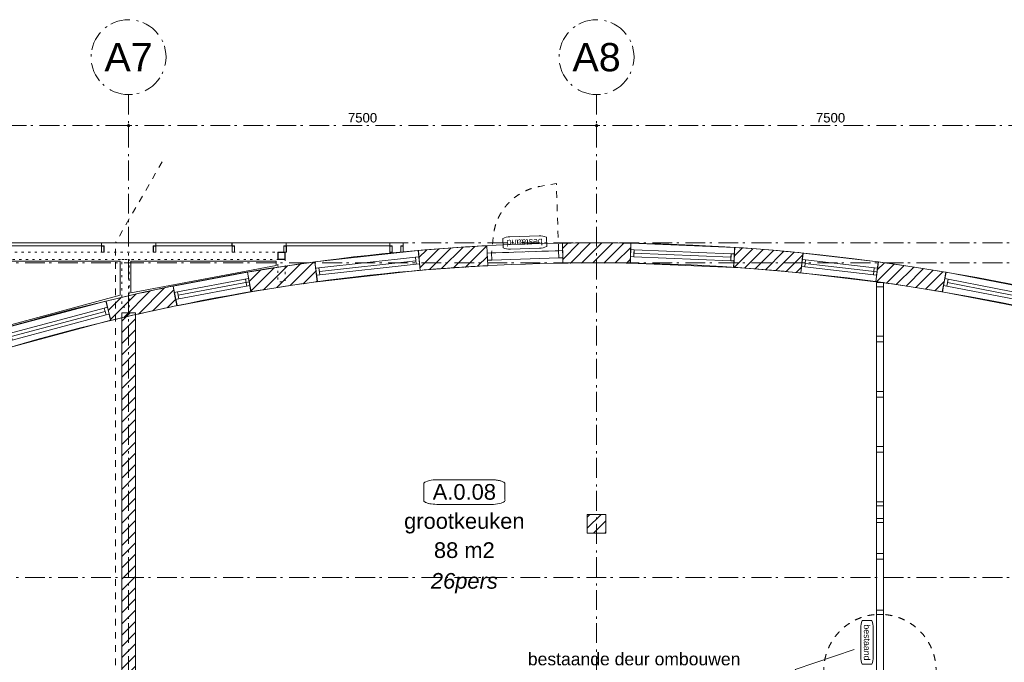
# Model space of a CAD drawing. Header units: millimetres. Extents: x -62314 to 79800, y -34032 to 28340.
# Tile 80 of 85: x 24238 to 40017, y 13915 to 24210. Entities that reach past the tile are written whole.
import ezdxf
from ezdxf.enums import TextEntityAlignment as Align

# ---------------------------------------------------------------- set-up
doc = ezdxf.new("R2010")
doc.units = ezdxf.units.MM
doc.header["$LTSCALE"] = 508
doc.header["$PDMODE"] = 1
doc.header["$PDSIZE"] = -2
for name, pattern in [('Dash Style-1', [0.41664, 0.20828, -0.20836]), ('Dash Style-5', [0.20828, 0.069425, -0.138855]), ('Dash Style-6', [1.04164, 0.625, -0.20828, 0.06943, -0.13893])]:
    doc.linetypes.add(name, pattern=pattern)
doc.layers.get('0').update_dxf_attribs({"lineweight": 0})
doc.layers.get('DEFPOINTS').update_dxf_attribs({"lineweight": 0})
for name, color, linetype, lineweight in [('(00) tekening-aanzicht grijs', 8, 'Continuous', 0), ('(00) tekening-lijn draairichting', 7, 'Dash Style-1', 0), ('(00) tekening-merk kozijn', 40, 'Continuous', 0), ('(00) tekening-stramien-algemeen', 7, 'Dash Style-6', 0), ('(00) tekst-algemeen', 8, 'Continuous', 0), ('(00) tekst-ruimtenummer-algemeen', 8, 'Continuous', 0), ('(00) tekst-ruimtenummer-gradering', 8, 'Continuous', 0), ('(04) bouwaanvraag-brandweer-WBDBO', 142, 'Dash Style-1', 0), ('(22) binnenwanden-X bestaand', 7, 'Continuous', 0), ('(28) hoofddraagconstructie-bovenliggend', 1, 'Dash Style-5', 0), ('(41) buitenwandafwerkingen-az-R-strekmetaal _ rooster', 142, 'Continuous', 0), ('(__) constructies_materialen-Xh2 staalproducten', 1, 'Continuous', 0), ('(__) constructies_materialen-Xh4 alu producten', 140, 'Continuous', 0), ('None', 7, 'Continuous', 0)]:
    doc.layers.add(name, color=color, linetype=linetype, lineweight=lineweight)
doc.styles.add('Arial', font='Arial')
doc.styles.add('Arial Italic (italic)', font='Arial Italic')
doc.styles.add('Helvetica', font='Helvetica')
doc.dimstyles.new('KE __', dxfattribs={"dimtxt": 75.447591, "dimasz": 50.074463, "dimexe": 125, "dimexo": 500, "dimgap": 25, "dimtad": 1, "dimdec": 1, "dimtxsty": 'Arial', "dimblk": 'DOT', "dimblk1": 'DOT', "dimblk2": 'DOT', "dimcen": 0, "dimdle": 100, "dimazin": 0, "dimtfac": 0.8, "dimtdec": 1, "dimtix": 1, "dimtmove": 0, "dimatfit": 0, "dimldrblk": 'DOT', "dimfxl": 150, "dimfxlon": 1, "dimfrac": 2, "dimtolj": 1, "dimarcsym": 0})
pattern_1 = [(45, (163395.98, 42314.6), (-89.80256, 89.80256), [])]
pattern_2 = [(45, (0, 0), (-89.80256, 89.80256), [])]

# ---------------------------------------------------------------- blocks, each defined once
blk = doc.blocks.new('Group-154-1')
at = {"layer": '(22) binnenwanden-X bestaand', "linetype": 'Continuous', "lineweight": 0, "transparency": 33554687}
h = blk.add_hatch(dxfattribs=at)
h.set_pattern_fill('Brick', style=0, pattern_type=2)
h.set_pattern_definition(pattern_2)
edge = h.paths.add_edge_path()
edge.add_line((-131655, -22045), (-131672, -21725))
edge.add_arc((-129913, -55292), 33612, 92.9992, 94.8749)
edge.add_line((-132769, -21801), (-132769, -21801))
edge.add_line((-132769, -21801), (-132742, -22120))
edge.add_arc((-129913, -55292), 33292, 92.9992, 94.8749, ccw=False)
edge.add_line((-131655, -22045), (-131655, -22045))
edge.add_line((-131655, -22045), (-131655, -22045))
h = blk.add_hatch(dxfattribs=at)
h.set_pattern_fill('Brick', style=0, pattern_type=2)
h.set_pattern_definition(pattern_2)
edge = h.paths.add_edge_path()
edge.add_line((-129371, -22004), (-129365, -21684))
edge.add_line((-129365, -21684), (-129365, -21684))
edge.add_arc((-129913, -55292), 33612, 89.0666, 90)
edge.add_arc((-129913, -55292), 33612, 90, 90.9271)
edge.add_line((-130457, -21684), (-130452, -22004))
edge.add_line((-130452, -22004), (-130452, -22004))
edge.add_arc((-129913, -55292), 33292, 90, 90.9272, ccw=False)
edge.add_arc((-129913, -55292), 33292, 89.0666, 90, ccw=False)
edge.add_line((-129371, -22004), (-129371, -22004))
h = blk.add_hatch(dxfattribs=at)
h.set_pattern_fill('Brick', style=0, pattern_type=2)
h.set_pattern_definition(pattern_2)
edge = h.paths.add_edge_path()
edge.add_line((-126638, -22161), (-126606, -21842))
edge.add_arc((-129913, -55292), 33612, 84.3533, 86.2194)
edge.add_line((-127697, -21752), (-127718, -22072))
edge.add_line((-127718, -22072), (-127718, -22072))
edge.add_arc((-129913, -55292), 33292, 84.354, 86.2203, ccw=False)
edge.add_line((-126638, -22161), (-126638, -22161))
edge.add_line((-126638, -22161), (-126638, -22161))
h = blk.add_hatch(dxfattribs=at)
h.set_pattern_fill('Brick', style=0, pattern_type=2)
h.set_pattern_definition(pattern_2)
edge = h.paths.add_edge_path()
edge.add_arc((-129913, -55292), 33292, 97.7194, 99.5771, ccw=False)
edge.add_line((-134385, -22301), (-134428, -21984))
edge.add_line((-134428, -21984), (-134428, -21984))
edge.add_arc((-129913, -55292), 33612, 97.7194, 99.5771)
edge.add_line((-135505, -22148), (-135505, -22148))
edge.add_line((-135505, -22148), (-135452, -22463))
h = blk.add_hatch(dxfattribs=at)
h.set_pattern_fill('Brick', style=0, pattern_type=2)
h.set_pattern_definition(pattern_2)
edge = h.paths.add_edge_path()
edge.add_arc((-129913, -55292), 33292, 80.4141, 82.2779, ccw=False)
edge.add_line((-124369, -22464), (-124316, -22149))
edge.add_arc((-129913, -55292), 33612, 80.4141, 82.2779)
edge.add_line((-125397, -21984), (-125397, -21984))
edge.add_line((-125397, -21984), (-125440, -22301))
h = blk.add_hatch(dxfattribs=at)
h.set_pattern_fill('Brick', style=0, pattern_type=2)
h.set_pattern_definition(pattern_2)
edge = h.paths.add_edge_path()
edge.add_line((-136635, -22685), (-136700, -22372))
edge.add_arc((-129913, -55292), 33612, 101.6491, 103.5255)
edge.add_line((-137774, -22611), (-137700, -22920))
edge.add_line((-137700, -22920), (-137703, -22923))
edge.add_arc((-129913, -55292), 33292, 101.6491, 103.5313, ccw=False)
edge.add_line((-136635, -22685), (-136635, -22685))
at = {"layer": '(22) binnenwanden-X bestaand', "color": 1, "lineweight": 0, "transparency": 33554687, "flags": 128}
for points in [[(-131655, -22045), (-131672, -21725, 0.008184), (-132769, -21801), (-132769, -21801), (-132742, -22120, -0.008184), (-131655, -22045), (-131655, -22045)], [(-129371, -22004), (-129365, -21684), (-129365, -21684, 0.004073), (-129913, -21679, 0.004045), (-130457, -21684), (-130452, -22004), (-130452, -22004, -0.004045), (-129913, -21999, -0.004073), (-129371, -22004)], [(-126638, -22161), (-126606, -21842, 0.008143), (-127697, -21752), (-127718, -22072), (-127718, -22072, -0.008143), (-126638, -22161), (-126638, -22161)], [(-135452, -22463, -0.008106), (-134385, -22301), (-134428, -21984), (-134428, -21984, 0.008106), (-135505, -22148), (-135505, -22148)], [(-125440, -22301, -0.008133), (-124369, -22464), (-124316, -22149, 0.008133), (-125397, -21984), (-125397, -21984)], [(-136635, -22685), (-136700, -22372, 0.008188), (-137774, -22611), (-137700, -22920), (-137703, -22923, -0.008213), (-136635, -22685)]]:
    blk.add_lwpolyline(points, format="xyb", close=True, dxfattribs=at)
at = {"layer": 'None', "color": 17, "lineweight": 0, "transparency": 33554687, "flags": 128}
blk.add_lwpolyline([(-129913, -21999, -0.243664), (-102716, -36090), (-102716, -36090), (-102325, -36090), (-102325, -36090, 0.245441), (-129913, -21679, 0.109603), (-144128, -24833), (-143993, -25123, -0.109602), (-129913, -21999)], format="xyb", close=True, dxfattribs=at)
blk = doc.blocks.new('(00)-1-ruimtenummer-200')
at = {"layer": '(00) tekst-ruimtenummer-algemeen', "color": 17, "lineweight": 0, "transparency": 33554687}
blk.add_open_spline([(433, 618), (491, 618), (592, 600), (650, 570), (650, 420), (650, 271), (592, 241), (491, 223), (0, 223), (-491, 223), (-592, 241), (-650, 271), (-650, 420), (-650, 570), (-592, 600), (-491, 618), (-15, 618), (433, 618)], degree=2, knots=[0, 0, 0, 0.013296, 0.026591, 0.039887, 0.251662, 0.264958, 0.278253, 0.291549, 0.503324, 0.51662, 0.529915, 0.543211, 0.754986, 0.768281, 0.781577, 0.794873, 1, 1, 1], dxfattribs=at)
at = {"layer": 'None', "color": 2, "linetype": 'Continuous', "lineweight": 0}
blk.add_point((0, 0), dxfattribs=at)
at = {"layer": '(00) tekst-ruimtenummer-algemeen', "color": 17, "transparency": 33554687, "style": 'Arial'}
for tag, p in [('nummer', (0, 223)), ('naam', (0, -243)), ('oppervlak', (0, -710))]:
    blk.add_attdef(tag, text='', height=251, dxfattribs=at).set_placement(p, align=Align.BOTTOM_CENTER)
at = {"layer": '(00) tekst-ruimtenummer-gradering', "color": 17, "transparency": 33554687, "style": 'Arial Italic (italic)'}
blk.add_attdef('personen', text='', height=251, dxfattribs=at).set_placement((0, -876), align=Align.TOP_CENTER)
at = {"layer": 'None', "color": 0, "flags": 1}
blk.add_attdef('klasse', (-1353, -1667), '', height=251, dxfattribs=at)
blk = doc.blocks.new('00-merk kozijn')
at = {"layer": '(00) tekening-merk kozijn', "color": 2, "lineweight": 0, "transparency": 33554687, "flags": 128}
blk.add_lwpolyline([(233, 50, 0.105357), (349, 75), (350, 75), (350, 225), (349, 225, 0.105357), (233, 250), (-233, 250, 0.105357), (-349, 225), (-350, 225), (-350, 75), (-349, 75, 0.105357), (-233, 50)], format="xyb", close=True, dxfattribs=at)
at = {"layer": 'None', "color": 2, "linetype": 'Continuous', "lineweight": 0, "transparency": 33554687}
blk.add_point((0, 0), dxfattribs=at)
at = {"layer": '(00) tekening-merk kozijn', "color": 2, "transparency": 33554687, "style": 'Arial'}
blk.add_attdef('MERK', text='', height=101, dxfattribs=at).set_placement((0, 150), align=Align.MIDDLE_CENTER)
blk = doc.blocks.new('bu-BESTAAND-01')
at = {"layer": '(00) tekening-lijn draairichting', "color": 17, "lineweight": 0, "transparency": 33554687, "flags": 128}
blk.add_lwpolyline([(67, -114), (67, -1190), (331, -1154, 0.336797), (1104, -387), (1143, -114)], format="xyb", close=True, dxfattribs=at)
at = {"layer": 'None', "color": 17, "lineweight": 0, "transparency": 33554687, "flags": 128}
for points in [[(0, 0), (67, 0), (67, -114), (0, -114)], [(67, 0), (1143, 0), (1143, -114), (67, -114)], [(1143, 0), (1210, 0), (1210, -114), (1143, -114)]]:
    blk.add_lwpolyline(points, close=True, dxfattribs=at)
at = {"layer": '(00) tekening-merk kozijn', "color": 1, "transparency": 33554687}
ref = blk.add_blockref('00-merk kozijn', (605, -114), dxfattribs=dict(at, rotation=180))
ref.add_attrib('MERK', 'bestaand', dxfattribs={"color": 2, "transparency": 33554687, "height": 100.6, "style": 'Arial'}).set_placement((605, -264), align=Align.MIDDLE_CENTER)
blk = doc.blocks.new('kozijn bestaand plt')
at = {"layer": 'None', "color": 17, "lineweight": 0, "transparency": 33554687, "flags": 128}
for points in [[(-4, 320), (1658, 320), (1658, 0), (-4, 0)], [(49, 217), (49, 103), (-4, 103), (-4, 217)], [(49, 217), (1605, 217), (1605, 103), (49, 103)], [(49, 217), (1605, 217), (1605, 160), (49, 160)], [(1658, 217), (1658, 103), (1605, 103), (1605, 217)]]:
    blk.add_lwpolyline(points, close=True, dxfattribs=at)
blk = doc.blocks.new('kozijn bestaand plt-2')
at = {"layer": 'None', "color": 17, "lineweight": 0, "transparency": 33554687, "flags": 128}
for points in [[(-4, 320), (1208, 320), (1208, 0), (-4, 0)], [(49, 217), (49, 103), (-4, 103), (-4, 217)], [(49, 217), (1208, 217), (1208, 103), (49, 103)], [(49, 217), (1208, 217), (1208, 160), (49, 160)], [(1208, 217), (1208, 103), (1155, 103), (1155, 217)]]:
    blk.add_lwpolyline(points, close=True, dxfattribs=at)
blk = doc.blocks.new('Symbol-3')
at = {"layer": '(__) constructies_materialen-Xh2 staalproducten', "color": 3, "lineweight": 0, "transparency": 33554687, "flags": 128}
for points in [[(-60, 60), (-60, -60), (60, -60), (60, 60)], [(53.7, -53.7), (-53.7, -53.7), (-53.7, 53.7), (53.7, 53.7)]]:
    blk.add_lwpolyline(points, close=True, dxfattribs=at)
blk = doc.blocks.new('Group-171-1')
at = {"layer": '(28) hoofddraagconstructie-bovenliggend', "color": 2, "lineweight": 0, "transparency": 33554687, "flags": 128}
for points in [[(35460, 15641), (35580, 15641), (35580, 12285), (35460, 12285)], [(35580, 15591), (35580, 15711), (45080, 15711), (45080, 15591)], [(37710, 15591), (37830, 15591), (37830, 13278), (37710, 13278)], [(39960, 15591), (40080, 15591), (40080, 14074), (39960, 14074)], [(42460, 15591), (42580, 15591), (42580, 14829), (42460, 14829)], [(44960, 15591), (45080, 15591), (45080, 15234), (44960, 15234)]]:
    blk.add_lwpolyline(points, close=True, dxfattribs=at)
at = {"layer": '(41) buitenwandafwerkingen-az-R-strekmetaal _ rooster', "color": 1, "lineweight": 0, "transparency": 33554687, "flags": 128}
for points in [[(35604, 12638), (37685, 13541), (37685, 15566), (35604, 15566)], [(39935, 15566), (37855, 15566), (37855, 13608), (39935, 14338)], [(40105, 14391), (42435, 15020), (42435, 15566), (40105, 15566)], [(42605, 15566), (42605, 15062), (44935, 15500), (44935, 15566)]]:
    blk.add_lwpolyline(points, close=True, dxfattribs=at)
at = {"layer": 'None', "color": 17, "lineweight": 0, "transparency": 33554687}
blk.add_line((35604, 12638), (37685, 13541), dxfattribs=at)
at = {"layer": 'None', "color": 17, "transparency": 33554687}
for p in [(35520, 15651), (40020, 15651), (45020, 15651)]:
    blk.add_blockref('Symbol-3', p, dxfattribs=at)
blk = doc.blocks.new('constructie laagbouw basis-blok a')
at = {"layer": 'None', "color": 17, "transparency": 33554687}
blk.add_blockref('Group-171-1', (0, 0), dxfattribs=at)
blk = doc.blocks.new('alu regel 40x100')
at = {"layer": '(__) constructies_materialen-Xh4 alu producten', "color": 1, "lineweight": 0, "transparency": 33554687, "flags": 128}
for points in [[(0, 100), (0, 0), (40, 0), (40, 100)], [(38, 2), (2, 2), (2, 98), (38, 98)]]:
    blk.add_lwpolyline(points, close=True, dxfattribs=at)
blk = doc.blocks.new('Group-173-1')
at = {"layer": '(00) tekening-aanzicht grijs', "color": 17, "lineweight": 0, "transparency": 33554687, "flags": 128}
for points in [[(18665, 8127), (20325, 8127), (20325, 8077), (18665, 8077)], [(21195, 8127), (22415, 8127), (22415, 8077), (21195, 8077)], [(23285, 8127), (24945, 8127), (24945, 8077), (23285, 8077)], [(25815, 8127), (27035, 8127), (27035, 8077), (25815, 8077)], [(27905, 8127), (29565, 8127), (29565, 8077), (27905, 8077)]]:
    blk.add_lwpolyline(points, close=True, dxfattribs=at)
at = {"layer": '(__) constructies_materialen-Xh4 alu producten', "color": 1, "lineweight": 0, "transparency": 33554687, "flags": 128}
for points in [[(18313, 8079), (18275, 8079), (18275, 8125), (18663, 8125), (18663, 8079), (18625, 8079), (18625, 8077), (18665, 8077), (18665, 8127), (18273, 8127), (18273, 8077), (18313, 8077)], [(20365, 8079), (20327, 8079), (20327, 8125), (21193, 8125), (21193, 8079), (21155, 8079), (21155, 8077), (21195, 8077), (21195, 8127), (20325, 8127), (20325, 8077), (20365, 8077)], [(22455, 8079), (22417, 8079), (22417, 8125), (23283, 8125), (23283, 8079), (23245, 8079), (23245, 8077), (23285, 8077), (23285, 8127), (22415, 8127), (22415, 8077), (22455, 8077)], [(24985, 8079), (24947, 8079), (24947, 8125), (25813, 8125), (25813, 8079), (25775, 8079), (25775, 8077), (25815, 8077), (25815, 8127), (24945, 8127), (24945, 8077), (24985, 8077)], [(27075, 8079), (27037, 8079), (27037, 8125), (27903, 8125), (27903, 8079), (27865, 8079), (27865, 8077), (27905, 8077), (27905, 8127), (27035, 8127), (27035, 8077), (27075, 8077)], [(29605, 8079), (29567, 8079), (29567, 8125), (29778, 8125), (29778, 8079), (29740, 8079), (29740, 8077), (29780, 8077), (29780, 8127), (29565, 8127), (29565, 8077), (29605, 8077)]]:
    blk.add_lwpolyline(points, close=True, dxfattribs=at)
at = {"layer": 'None', "color": 17, "transparency": 33554687}
for p in [(18273, 7977), (18625, 7977), (20325, 7977), (21155, 7977), (22415, 7977), (23245, 7977), (24945, 7977), (25775, 7977), (27037, 7977), (27867, 7977), (29565, 7977), (29740, 7977)]:
    blk.add_blockref('alu regel 40x100', p, dxfattribs=at)
blk = doc.blocks.new('constructie laagbouw 00 totaal')
at = {"layer": 'None', "color": 17, "transparency": 33554687}
for name, p in [('Group-173-1', (0, 0)), ('constructie laagbouw basis-blok a', (-17192, -7733))]:
    blk.add_blockref(name, p, dxfattribs=at)
blk = doc.blocks.new('Group-176-1')
at = {"layer": '(00) tekening-lijn draairichting', "color": 17, "lineweight": 0, "transparency": 33554687, "flags": 128}
for points in [[(-125372, -28531), (-126272, -28531, -0.414214), (-125372, -27631)], [(-125372, -28531), (-124472, -28531, 0.414214), (-125372, -27631)]]:
    blk.add_lwpolyline(points, format="xyb", dxfattribs=at)
at = {"layer": 'None', "color": 17, "lineweight": 0, "transparency": 33554687}
for q in [(-125786, -28195), (-126264, -29325)]:
    blk.add_line((-126732, -28515), q, dxfattribs=at)
at = {"layer": 'None', "color": 17, "lineweight": 0, "transparency": 33554687, "flags": 128}
for points in [[(-125429, -29482), (-125429, -22316), (-125315, -22316), (-125315, -29482)], [(-125429, -22383), (-125429, -22316), (-125315, -22316), (-125315, -22383)], [(-125429, -23266), (-125429, -23176), (-125315, -23176), (-125315, -23266)], [(-125429, -24150), (-125429, -24060), (-125315, -24060), (-125315, -24150)], [(-125429, -25033), (-125429, -24943), (-125315, -24943), (-125315, -25033)], [(-125429, -25894), (-125429, -25827), (-125315, -25827), (-125315, -25894)], [(-125429, -26161), (-125429, -26094), (-125315, -26094), (-125315, -26161)], [(-125429, -26747), (-125429, -26657), (-125315, -26657), (-125315, -26747)], [(-125429, -27631), (-125429, -27564), (-125315, -27564), (-125315, -27631)], [(-125429, -28531), (-125429, -27631), (-125315, -27631), (-125315, -28531)], [(-125429, -28598), (-125429, -28531), (-125315, -28531), (-125315, -28598)], [(-125429, -29482), (-125429, -29415), (-125315, -29415), (-125315, -29482)]]:
    blk.add_lwpolyline(points, close=True, dxfattribs=at)
at = {"layer": '(00) tekening-merk kozijn', "color": 1, "transparency": 33554687}
ref = blk.add_blockref('00-merk kozijn', (-125429, -28081), dxfattribs=dict(at, xscale=-1, rotation=90))
ref.add_attrib('MERK', 'bestaand', dxfattribs={"color": 2, "transparency": 33554687, "height": 100.6, "rotation": 270, "style": 'Arial'}).set_placement((-125579, -28081), align=Align.MIDDLE_CENTER)
at = {"layer": '(00) tekst-algemeen', "color": 17, "transparency": 33554687, "insert": (-131014, -28246), "char_height": 201.19, "attachment_point": 1, "line_spacing_factor": 0.963327, "style": 'Arial'}
blk.add_mtext('bestaande deur ombouwen \\Ptot doordraaideur (bomerschanier)', dxfattribs=at)
blk = doc.blocks.new('00-stramienbol')
at = {"layer": '(00) tekening-stramien-algemeen', "color": 2, "lineweight": 0, "transparency": 33554687, "flags": 128}
blk.add_lwpolyline([(0, 600), (59, 597), (117, 588), (174, 574), (230, 554), (283, 529), (333, 499), (381, 464), (424, 424), (464, 381), (499, 333), (529, 283), (554, 230), (574, 174), (588, 117), (597, 59), (600, 0), (597, -59), (588, -117), (574, -174), (554, -230), (529, -283), (499, -333), (464, -381), (424, -424), (381, -464), (333, -499), (283, -529), (230, -554), (174, -574), (117, -588), (59, -597), (0, -600), (-59, -597), (-117, -588), (-174, -574), (-230, -554), (-283, -529), (-333, -499), (-381, -464), (-424, -424), (-464, -381), (-499, -333), (-529, -283), (-554, -230), (-574, -174), (-588, -117), (-597, -59), (-600, 0), (-597, 59), (-588, 117), (-574, 174), (-554, 230), (-529, 283), (-499, 333), (-464, 381), (-424, 424), (-381, 464), (-333, 499), (-283, 529), (-230, 554), (-174, 574), (-117, 588), (-59, 597)], close=True, dxfattribs=at)
at = {"layer": '(00) tekening-stramien-algemeen', "color": 2, "linetype": 'Continuous', "lineweight": 0, "transparency": 33554687}
for p in [(0, 600), (-600, 0), (0, 0), (600, 0), (0, -600)]:
    blk.add_point(p, dxfattribs=at)
at = {"layer": '(00) tekening-stramien-algemeen', "color": 2, "transparency": 33554687, "style": 'Arial'}
blk.add_attdef('hoofdveld', text='', height=453, dxfattribs=at).set_placement((0, 0), align=Align.MIDDLE_CENTER)
at = {"layer": 'None', "color": 0, "flags": 1}
for tag, p in [('subveld_1', (-600, -1415)), ('subveld_2', (-600, -2230))]:
    blk.add_attdef(tag, p, '', height=453, dxfattribs=at)
blk = doc.blocks.new('_Dot')
at = {"color": 0, "linetype": 'ByBlock', "lineweight": -2}
blk.add_line((-0.5, 0), (-1, 0), dxfattribs=at)
at = {"color": 0, "linetype": 'ByBlock', "const_width": 0.5}
blk.add_lwpolyline([(-0.25, 0, 1), (0.25, 0, 1)], format="xyb", close=True, dxfattribs=at)
blk = doc.blocks.new('*D450')
at = {"layer": '(00) tekening-stramien-algemeen', "color": 0, "lineweight": -2, "transparency": 33554687}
for p, q in [((34857, -847), (34857, -622)), ((42307, -497), (34907, -497)), ((42357, -500), (42357, -622))]:
    blk.add_line(p, q, dxfattribs=at)
at = {"layer": 'DEFPOINTS', "color": 0, "transparency": 33554687}
for p in [(42357, 0), (34857, -347), (34857, -497)]:
    blk.add_point(p, dxfattribs=at)
at = {"layer": '(00) tekening-stramien-algemeen', "color": 0, "lineweight": -2, "xscale": 50.07446289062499, "yscale": 50.07446289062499, "zscale": 50.07446289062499, "rotation": 180}
blk.add_blockref('_Dot', (34857, -497), dxfattribs=at)
at = {"layer": '(00) tekening-stramien-algemeen', "color": 0, "lineweight": -2, "xscale": 50.07446289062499, "yscale": 50.07446289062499, "zscale": 50.07446289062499}
blk.add_blockref('_Dot', (42357, -497), dxfattribs=at)
at = {"layer": '(00) tekening-stramien-algemeen', "color": 0, "lineweight": 0, "transparency": 33554687, "insert": (38607, -372), "char_height": 150.9, "attachment_point": 5, "style": 'Helvetica'}
blk.add_mtext('\\A1;7500', dxfattribs=at)
blk = doc.blocks.new('*D451')
at = {"layer": '(00) tekening-stramien-algemeen', "color": 0, "lineweight": -2, "transparency": 33554687}
for p, q in [((42357, -500), (42357, -622)), ((49807, -497), (42407, -497)), ((49857, -500), (49857, -622))]:
    blk.add_line(p, q, dxfattribs=at)
at = {"layer": 'DEFPOINTS', "color": 0, "transparency": 33554687}
for p in [(42357, 0), (49857, 0), (42357, -497)]:
    blk.add_point(p, dxfattribs=at)
at = {"layer": '(00) tekening-stramien-algemeen', "color": 0, "lineweight": -2, "xscale": 50.07446289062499, "yscale": 50.07446289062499, "zscale": 50.07446289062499, "rotation": 180}
blk.add_blockref('_Dot', (42357, -497), dxfattribs=at)
at = {"layer": '(00) tekening-stramien-algemeen', "color": 0, "lineweight": -2, "xscale": 50.07446289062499, "yscale": 50.07446289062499, "zscale": 50.07446289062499}
blk.add_blockref('_Dot', (49857, -497), dxfattribs=at)
at = {"layer": '(00) tekening-stramien-algemeen', "color": 0, "lineweight": 0, "transparency": 33554687, "insert": (46107, -372), "char_height": 150.9, "attachment_point": 5, "style": 'Helvetica'}
blk.add_mtext('\\A1;7500', dxfattribs=at)
blk = doc.blocks.new('*D452')
at = {"layer": '(00) tekening-stramien-algemeen', "color": 0, "lineweight": -2, "transparency": 33554687}
for p, q in [((49857, -500), (49857, -622)), ((57307, -497), (49907, -497)), ((57357, -500), (57357, -622))]:
    blk.add_line(p, q, dxfattribs=at)
at = {"layer": 'DEFPOINTS', "color": 0, "transparency": 33554687}
for p in [(49857, 0), (57357, 0), (49857, -497)]:
    blk.add_point(p, dxfattribs=at)
at = {"layer": '(00) tekening-stramien-algemeen', "color": 0, "lineweight": -2, "xscale": 50.07446289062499, "yscale": 50.07446289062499, "zscale": 50.07446289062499, "rotation": 180}
blk.add_blockref('_Dot', (49857, -497), dxfattribs=at)
at = {"layer": '(00) tekening-stramien-algemeen', "color": 0, "lineweight": -2, "xscale": 50.07446289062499, "yscale": 50.07446289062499, "zscale": 50.07446289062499}
blk.add_blockref('_Dot', (57357, -497), dxfattribs=at)
at = {"layer": '(00) tekening-stramien-algemeen', "color": 0, "lineweight": 0, "transparency": 33554687, "insert": (53607, -372), "char_height": 150.9, "attachment_point": 5, "style": 'Helvetica'}
blk.add_mtext('\\A1;7500', dxfattribs=at)
blk = doc.blocks.new('stramien langsgevel blok A')
at = {"layer": '(00) tekening-stramien-algemeen', "color": 2, "lineweight": 0, "transparency": 33554687}
for p, q in [((42357.4, 0), (42357.4, -2374.9)), ((49857.4, 0), (49857.4, -2374.9))]:
    blk.add_line(p, q, dxfattribs=at)
at = {"layer": '(00) tekening-stramien-algemeen', "color": 2}
ref = blk.add_blockref('00-stramienbol', (42357.4, 600), dxfattribs=dict(at, rotation=180))
ref.add_attrib('hoofdveld', 'A7', dxfattribs={"color": 2, "transparency": 33554687, "height": 452.69, "style": 'Arial'}).set_placement((42357.4, 600), align=Align.MIDDLE_CENTER)
ref = blk.add_blockref('00-stramienbol', (49857.4, 600), dxfattribs=dict(at, rotation=180))
ref.add_attrib('hoofdveld', 'A8', dxfattribs={"color": 2, "transparency": 33554687, "height": 452.69, "style": 'Arial'}).set_placement((49857.4, 600), align=Align.MIDDLE_CENTER)
at = {"layer": '(00) tekening-stramien-algemeen', "color": 2, "lineweight": 0, "transparency": 33554687}
for base, p1, p2, picture, middle in [((34857.4, -497.2), (42357.4, 0), (34857.4, -347.2), '*D450', (38607.4, -371.8)), ((42357.4, -497.2), (49857.4, 0), (42357.4, 0), '*D451', (46107.4, -371.8)), ((49857.4, -497.2), (57357.4, 0), (49857.4, 0), '*D452', (53607.4, -371.8))]:
    dim = blk.add_linear_dim(base=base, p1=p1, p2=p2, dimstyle='KE __', override={"dimtxt": 150.895182, "dimgap": 50, "dimdec": 0, "dimpost": '<>', "dimtxsty": 'Helvetica', "dimtmove": 2}, dxfattribs=at)
    dim.commit()
    dim.dimension.update_dxf_attribs({"geometry": picture, "text_midpoint": middle})

msp = doc.modelspace()

# ---------------------------------------------------------------- hatches: boundary and pattern name
at = {"layer": '(22) binnenwanden-X bestaand', "linetype": 'Continuous', "lineweight": 0, "transparency": 33554687}
h = msp.add_hatch(dxfattribs=at)
h.set_pattern_fill('Brick', style=0, pattern_type=2)
h.set_pattern_definition(pattern_1)
h.paths.add_polyline_path([(26093.04, 19513.43), (25873.04, 19513.43), (25873.04, 4522.28), (26093.04, 4522.28)])
h = msp.add_hatch(dxfattribs=at)
h.set_pattern_fill('Brick', style=0, pattern_type=2)
h.set_pattern_definition(pattern_1)
h.paths.add_polyline_path([(26093.04, 19513.43), (25873.04, 19513.43), (25873.04, 4522.28), (26093.04, 4522.28)])
h = msp.add_hatch(dxfattribs=at)
h.set_pattern_fill('Brick', style=0, pattern_type=2)
h.set_pattern_definition(pattern_1)
h.paths.add_polyline_path([(33333.04, 16285.36), (33633.04, 16285.36), (33633.04, 15985.36), (33333.04, 15985.36)])
h = msp.add_hatch(dxfattribs=at)
h.set_pattern_fill('Brick', style=0, pattern_type=2)
h.set_pattern_definition(pattern_1)
h.paths.add_polyline_path([(33333.04, 16285.36), (33633.04, 16285.36), (33633.04, 15985.36), (33333.04, 15985.36)])

# ---------------------------------------------------------------- linework, layer by layer
at = {"layer": '(00) tekening-stramien-algemeen', "color": 2, "lineweight": 0, "transparency": 33554687}
for p, q in [((25983.04, 23010.29), (25983.04, 521.84)), ((33483.04, 23010.29), (33483.04, 260.09)), ((57450, 20635.36), (-21063.27, 20635.36)), ((57450, 20315.36), (-21063.27, 20315.36)), ((57450, 15274.85), (-21063.27, 15274.85))]:
    msp.add_line(p, q, dxfattribs=at)
at = {"layer": '(04) bouwaanvraag-brandweer-WBDBO', "color": 6, "lineweight": 0, "transparency": 33554687}
for p in [(26523.04, 21934.4), (25773.04, 6675.03)]:
    msp.add_line(p, (25773.04, 20635.36), dxfattribs=at)
at = {"layer": '(22) binnenwanden-X bestaand', "color": 1, "lineweight": 0, "transparency": 33554687, "flags": 128}
for points in [[(26093.04, 19513.43), (25873.04, 19513.43), (25873.04, 4522.28), (26093.04, 4522.28)], [(26093.04, 19513.43), (25873.04, 19513.43), (25873.04, 4522.28), (26093.04, 4522.28)], [(33333.04, 16285.36), (33633.04, 16285.36), (33633.04, 15985.36), (33333.04, 15985.36)], [(33333.04, 16285.36), (33633.04, 16285.36), (33633.04, 15985.36), (33333.04, 15985.36)]]:
    msp.add_lwpolyline(points, close=True, dxfattribs=at)
at = {"layer": 'None', "color": 17, "lineweight": 0, "transparency": 33554687, "flags": 128}
msp.add_lwpolyline([(33483.04, 20315.36, -0.24366443), (60679.78, 6225.03), (60679.78, 6225.03), (61070.57, 6225.03), (61070.57, 6225.03, 0.24544117), (33483.04, 20635.36, 0.10960273), (19267.63, 17481.38), (19403.07, 17191.45, -0.10960186), (33483.04, 20315.36)], format="xyb", close=True, dxfattribs=at)

# ---------------------------------------------------------------- block references
at = {"layer": 'None', "color": 17, "transparency": 33554687}
for name, p in [('stramien langsgevel blok A', (-16374.38, 23010.29)), ('constructie laagbouw 00 totaal', (604.57, 12507.88)), ('Group-154-1', (163395.98, 42314.6)), ('Group-176-1', (163395.98, 42314.6))]:
    msp.add_blockref(name, p, dxfattribs=at)
for name, p, rotation in [('bu-BESTAAND-01', (32944.52, 20397.06), 181.8684412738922), ('kozijn bestaand plt', (29009.62, 20013.44), 6.297138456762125), ('kozijn bestaand plt', (34025.39, 20310.94), 357.6434575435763), ('kozijn bestaand plt-2', (36759.65, 20153.68), 353.3144758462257), ('kozijn bestaand plt-2', (26759.65, 19629.39), 10.61311909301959), ('kozijn bestaand plt', (39027.08, 19850.45), 348.9922155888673), ('kozijn bestaand plt', (24098.14, 18966.63), 14.94780757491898)]:
    msp.add_blockref(name, p, dxfattribs=dict(at, rotation=rotation))
msp.add_blockref('(00)-1-ruimtenummer-200', (31363.78, 16221.61), dxfattribs=at).add_auto_attribs({'nummer': 'A.0.08', 'naam': 'grootkeuken', 'oppervlak': '88 m2', 'personen': '26pers'})

doc.saveas('drawing.dxf')
